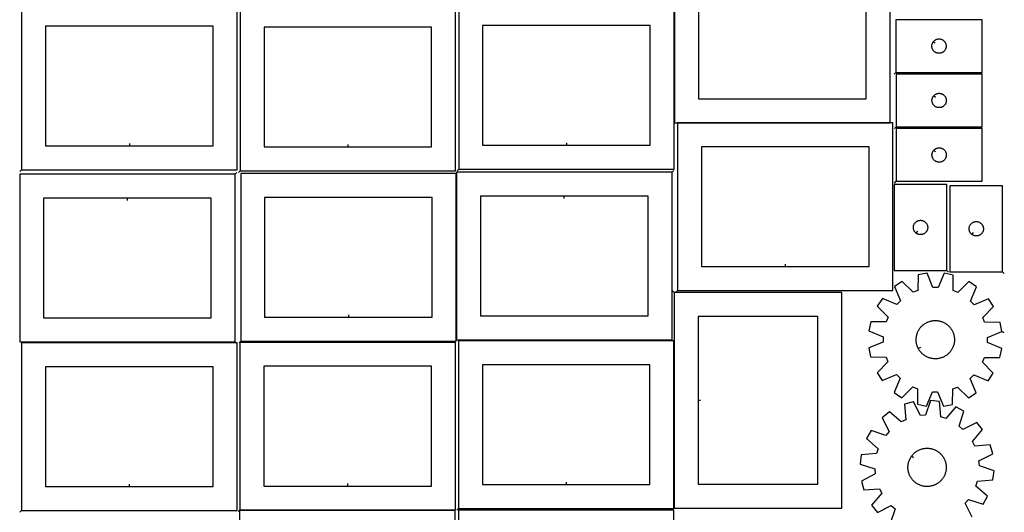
# Model space of a CAD drawing. Header units: millimetres. Extents: x 7 to 1243, y 7 to 2493.
# Tile 2 of 5: x 7 to 1240, y 644 to 1261. Entities that reach past the tile are written whole.
import ezdxf

# ---------------------------------------------------------------- set-up
doc = ezdxf.new("R2010")
doc.units = ezdxf.units.MM
doc.layers.add('CUT', color=7, linetype='CONTINUOUS', true_color=0x000000)
doc.layers.add('LEADIN', color=1, linetype='CONTINUOUS', true_color=0xff0000)

msp = doc.modelspace()

# ---------------------------------------------------------------- linework, layer by layer
at = {"layer": 'CUT'}
for points in [[(1097.073356, 1341.799707), (827.073356, 1341.799707), (827.073356, 1131.799707), (1097.073356, 1131.799707)], [(962.073356, 1311.799707), (857.073356, 1311.799707), (857.073356, 1161.799707), (1067.073356, 1161.799707), (1067.073356, 1311.799707)], [(556.659391, 1073.692247), (826.659391, 1073.692247), (826.659391, 1283.692247), (556.659391, 1283.692247)], [(8.975798, 1073.001817), (278.975798, 1073.001817), (278.975798, 1283.001817), (8.975798, 1283.001817)], [(282.693388, 1071.491319), (552.693388, 1071.491319), (552.693388, 1281.491319), (282.693388, 1281.491319)], [(1104.496781, 1194.872527), (1212.496781, 1194.872527), (1212.496781, 1260.872527), (1104.496781, 1260.872527)], [(143.975798, 1103.001817), (248.975798, 1103.001817), (248.975798, 1253.001817), (38.975798, 1253.001817), (38.975798, 1103.001817)], [(417.693388, 1101.491319), (522.693388, 1101.491319), (522.693388, 1251.491319), (312.693388, 1251.491319), (312.693388, 1101.491319)], [(691.659391, 1103.692247), (796.659391, 1103.692247), (796.659391, 1253.692247), (586.659391, 1253.692247), (586.659391, 1103.692247)], [(1151.543412, 1233.579009), (1151.730223, 1233.806639), (1152.13282, 1234.236488), (1152.562669, 1234.639085), (1153.017929, 1235.012707), (1153.496649, 1235.355753), (1153.996781, 1235.666755), (1154.516183, 1235.944381), (1155.052631, 1236.187443), (1155.603826, 1236.394898), (1156.16741, 1236.565859), (1156.740969, 1236.699594), (1157.322046, 1236.795531), (1157.908153, 1236.853257), (1158.496781, 1236.872527), (1159.08541, 1236.853257), (1159.671517, 1236.795531), (1160.252594, 1236.699594), (1160.826153, 1236.565859), (1161.389737, 1236.394898), (1161.940932, 1236.187443), (1162.47738, 1235.944381), (1162.996781, 1235.666755), (1163.496914, 1235.355753), (1163.975634, 1235.012707), (1164.430894, 1234.639085), (1164.860742, 1234.236488), (1165.26334, 1233.806639), (1165.636961, 1233.35138), (1165.980008, 1232.872659), (1166.29101, 1232.372527), (1166.568636, 1231.853125), (1166.811697, 1231.316678), (1167.019153, 1230.765482), (1167.190114, 1230.201898), (1167.323849, 1229.62834), (1167.419785, 1229.047263), (1167.477512, 1228.461155), (1167.496781, 1227.872527), (1167.477512, 1227.283899), (1167.419785, 1226.697791), (1167.323849, 1226.116714), (1167.190114, 1225.543155), (1167.019153, 1224.979572), (1166.811697, 1224.428376), (1166.568636, 1223.891929), (1166.29101, 1223.372527), (1165.980008, 1222.872395), (1165.636961, 1222.393674), (1165.26334, 1221.938414), (1164.860742, 1221.508566), (1164.430894, 1221.105969), (1163.975634, 1220.732347), (1163.496914, 1220.3893), (1162.996781, 1220.078298), (1162.47738, 1219.800672), (1161.940932, 1219.557611), (1161.389737, 1219.350156), (1160.826153, 1219.179194), (1160.252594, 1219.045459), (1159.671517, 1218.949523), (1159.08541, 1218.891796), (1158.496781, 1218.872527), (1157.908153, 1218.891796), (1157.322046, 1218.949523), (1156.740969, 1219.045459), (1156.16741, 1219.179194), (1155.603826, 1219.350156), (1155.052631, 1219.557611), (1154.516183, 1219.800672), (1153.996781, 1220.078298), (1153.496649, 1220.3893), (1153.017929, 1220.732347), (1152.562669, 1221.105969), (1152.13282, 1221.508566), (1151.730223, 1221.938414), (1151.356601, 1222.393674), (1151.013555, 1222.872395), (1150.702553, 1223.372527), (1150.424927, 1223.891929), (1150.181866, 1224.428376), (1149.97441, 1224.979572), (1149.803449, 1225.543155), (1149.669714, 1226.116714), (1149.573778, 1226.697791), (1149.516051, 1227.283899), (1149.496781, 1227.872527), (1149.516051, 1228.461155), (1149.573778, 1229.047263), (1149.669714, 1229.62834), (1149.803449, 1230.201898), (1149.97441, 1230.765482), (1150.181866, 1231.316678), (1150.424927, 1231.853125), (1150.702553, 1232.372527), (1151.013555, 1232.872659), (1151.356601, 1233.35138)], [(1104.6606, 1126.735442), (1212.6606, 1126.735442), (1212.6606, 1192.735442), (1104.6606, 1192.735442)], [(1151.707231, 1165.441924), (1151.894042, 1165.669554), (1152.296639, 1166.099403), (1152.726487, 1166.502), (1153.181747, 1166.875622), (1153.660468, 1167.218668), (1154.1606, 1167.52967), (1154.680002, 1167.807297), (1155.216449, 1168.050358), (1155.767645, 1168.257813), (1156.331228, 1168.428774), (1156.904787, 1168.562509), (1157.485864, 1168.658446), (1158.071972, 1168.716172), (1158.6606, 1168.735442), (1159.249228, 1168.716172), (1159.835336, 1168.658446), (1160.416413, 1168.562509), (1160.989971, 1168.428774), (1161.553555, 1168.257813), (1162.104751, 1168.050358), (1162.641198, 1167.807297), (1163.1606, 1167.52967), (1163.660732, 1167.218668), (1164.139453, 1166.875622), (1164.594712, 1166.502), (1165.024561, 1166.099403), (1165.427158, 1165.669554), (1165.80078, 1165.214295), (1166.143826, 1164.735574), (1166.454828, 1164.235442), (1166.732454, 1163.71604), (1166.975516, 1163.179593), (1167.182971, 1162.628397), (1167.353932, 1162.064813), (1167.487667, 1161.491255), (1167.583604, 1160.910178), (1167.64133, 1160.32407), (1167.6606, 1159.735442), (1167.64133, 1159.146814), (1167.583604, 1158.560706), (1167.487667, 1157.979629), (1167.353932, 1157.40607), (1167.182971, 1156.842487), (1166.975516, 1156.291291), (1166.732454, 1155.754844), (1166.454828, 1155.235442), (1166.143826, 1154.73531), (1165.80078, 1154.256589), (1165.427158, 1153.80133), (1165.024561, 1153.371481), (1164.594712, 1152.968884), (1164.139453, 1152.595262), (1163.660732, 1152.252215), (1163.1606, 1151.941213), (1162.641198, 1151.663587), (1162.104751, 1151.420526), (1161.553555, 1151.213071), (1160.989971, 1151.042109), (1160.416413, 1150.908374), (1159.835336, 1150.812438), (1159.249228, 1150.754712), (1158.6606, 1150.735442), (1158.071972, 1150.754712), (1157.485864, 1150.812438), (1156.904787, 1150.908374), (1156.331228, 1151.042109), (1155.767645, 1151.213071), (1155.216449, 1151.420526), (1154.680002, 1151.663587), (1154.1606, 1151.941213), (1153.660468, 1152.252215), (1153.181747, 1152.595262), (1152.726487, 1152.968884), (1152.296639, 1153.371481), (1151.894042, 1153.80133), (1151.52042, 1154.256589), (1151.177373, 1154.73531), (1150.866371, 1155.235442), (1150.588745, 1155.754844), (1150.345684, 1156.291291), (1150.138229, 1156.842487), (1149.967267, 1157.40607), (1149.833532, 1157.979629), (1149.737596, 1158.560706), (1149.679869, 1159.146814), (1149.6606, 1159.735442), (1149.679869, 1160.32407), (1149.737596, 1160.910178), (1149.833532, 1161.491255), (1149.967267, 1162.064813), (1150.138229, 1162.628397), (1150.345684, 1163.179593), (1150.588745, 1163.71604), (1150.866371, 1164.235442), (1151.177373, 1164.735574), (1151.52042, 1165.214295)], [(830.784819, 921.527635), (1100.784819, 921.527635), (1100.784819, 1131.527635), (830.784819, 1131.527635)], [(1104.6606, 1058.427825), (1212.6606, 1058.427825), (1212.6606, 1124.427825), (1104.6606, 1124.427825)], [(965.784819, 951.527635), (1070.784819, 951.527635), (1070.784819, 1101.527635), (860.784819, 1101.527635), (860.784819, 951.527635)], [(1151.707231, 1097.134307), (1151.894042, 1097.361937), (1152.296639, 1097.791786), (1152.726487, 1098.194383), (1153.181747, 1098.568005), (1153.660468, 1098.911051), (1154.1606, 1099.222053), (1154.680002, 1099.499679), (1155.216449, 1099.74274), (1155.767645, 1099.950196), (1156.331228, 1100.121157), (1156.904787, 1100.254892), (1157.485864, 1100.350828), (1158.071972, 1100.408555), (1158.6606, 1100.427825), (1159.249228, 1100.408555), (1159.835336, 1100.350828), (1160.416413, 1100.254892), (1160.989971, 1100.121157), (1161.553555, 1099.950196), (1162.104751, 1099.74274), (1162.641198, 1099.499679), (1163.1606, 1099.222053), (1163.660732, 1098.911051), (1164.139453, 1098.568005), (1164.594712, 1098.194383), (1165.024561, 1097.791786), (1165.427158, 1097.361937), (1165.80078, 1096.906678), (1166.143826, 1096.427957), (1166.454828, 1095.927825), (1166.732454, 1095.408423), (1166.975516, 1094.871976), (1167.182971, 1094.32078), (1167.353932, 1093.757196), (1167.487667, 1093.183638), (1167.583604, 1092.60256), (1167.64133, 1092.016453), (1167.6606, 1091.427825), (1167.64133, 1090.839196), (1167.583604, 1090.253089), (1167.487667, 1089.672012), (1167.353932, 1089.098453), (1167.182971, 1088.534869), (1166.975516, 1087.983674), (1166.732454, 1087.447226), (1166.454828, 1086.927825), (1166.143826, 1086.427693), (1165.80078, 1085.948972), (1165.427158, 1085.493712), (1165.024561, 1085.063864), (1164.594712, 1084.661266), (1164.139453, 1084.287645), (1163.660732, 1083.944598), (1163.1606, 1083.633596), (1162.641198, 1083.35597), (1162.104751, 1083.112909), (1161.553555, 1082.905453), (1160.989971, 1082.734492), (1160.416413, 1082.600757), (1159.835336, 1082.504821), (1159.249228, 1082.447094), (1158.6606, 1082.427825), (1158.071972, 1082.447094), (1157.485864, 1082.504821), (1156.904787, 1082.600757), (1156.331228, 1082.734492), (1155.767645, 1082.905453), (1155.216449, 1083.112909), (1154.680002, 1083.35597), (1154.1606, 1083.633596), (1153.660468, 1083.944598), (1153.181747, 1084.287645), (1152.726487, 1084.661266), (1152.296639, 1085.063864), (1151.894042, 1085.493712), (1151.52042, 1085.948972), (1151.177373, 1086.427693), (1150.866371, 1086.927825), (1150.588745, 1087.447226), (1150.345684, 1087.983674), (1150.138229, 1088.534869), (1149.967267, 1089.098453), (1149.833532, 1089.672012), (1149.737596, 1090.253089), (1149.679869, 1090.839196), (1149.6606, 1091.427825), (1149.679869, 1092.016453), (1149.737596, 1092.60256), (1149.833532, 1093.183638), (1149.967267, 1093.757196), (1150.138229, 1094.32078), (1150.345684, 1094.871976), (1150.588745, 1095.408423), (1150.866371, 1095.927825), (1151.177373, 1096.427957), (1151.52042, 1096.906678)], [(276.540062, 1067.391992), (6.540062, 1067.391992), (6.540062, 857.391992), (276.540062, 857.391992)], [(283.498564, 858.116991), (553.498564, 858.116991), (553.498564, 1068.116991), (283.498564, 1068.116991)], [(823.956688, 1069.83291), (553.956688, 1069.83291), (553.956688, 859.83291), (823.956688, 859.83291)], [(1168.339448, 946.585899), (1168.339448, 1054.585899), (1102.339448, 1054.585899), (1102.339448, 946.585899)], [(1238.18137, 944.947715), (1238.18137, 1052.947715), (1172.18137, 1052.947715), (1172.18137, 944.947715)], [(141.540062, 1037.391992), (36.540062, 1037.391992), (36.540062, 887.391992), (246.540062, 887.391992), (246.540062, 1037.391992)], [(418.498564, 888.116991), (523.498564, 888.116991), (523.498564, 1038.116991), (313.498564, 1038.116991), (313.498564, 888.116991)], [(688.956688, 1039.83291), (583.956688, 1039.83291), (583.956688, 889.83291), (793.956688, 889.83291), (793.956688, 1039.83291)], [(1129.632965, 993.63253), (1129.405335, 993.81934), (1128.975487, 994.221938), (1128.572889, 994.651786), (1128.199268, 995.107046), (1127.856221, 995.585767), (1127.545219, 996.085899), (1127.267593, 996.605301), (1127.024532, 997.141748), (1126.817076, 997.692944), (1126.646115, 998.256527), (1126.51238, 998.830086), (1126.416444, 999.411163), (1126.358717, 999.997271), (1126.339448, 1000.585899), (1126.358717, 1001.174527), (1126.416444, 1001.760634), (1126.51238, 1002.341712), (1126.646115, 1002.91527), (1126.817076, 1003.478854), (1127.024532, 1004.03005), (1127.267593, 1004.566497), (1127.545219, 1005.085899), (1127.856221, 1005.586031), (1128.199268, 1006.064752), (1128.572889, 1006.520011), (1128.975487, 1006.94986), (1129.405335, 1007.352457), (1129.860595, 1007.726079), (1130.339316, 1008.069125), (1130.839448, 1008.380127), (1131.358849, 1008.657753), (1131.895297, 1008.900815), (1132.446492, 1009.10827), (1133.010076, 1009.279231), (1133.583635, 1009.412966), (1134.164712, 1009.508902), (1134.750819, 1009.566629), (1135.339448, 1009.585899), (1135.928076, 1009.566629), (1136.514183, 1009.508902), (1137.095261, 1009.412966), (1137.668819, 1009.279231), (1138.232403, 1009.10827), (1138.783599, 1008.900815), (1139.320046, 1008.657753), (1139.839448, 1008.380127), (1140.33958, 1008.069125), (1140.818301, 1007.726079), (1141.27356, 1007.352457), (1141.703409, 1006.94986), (1142.106006, 1006.520011), (1142.479628, 1006.064752), (1142.822674, 1005.586031), (1143.133676, 1005.085899), (1143.411302, 1004.566497), (1143.654363, 1004.03005), (1143.861819, 1003.478854), (1144.03278, 1002.91527), (1144.166515, 1002.341712), (1144.262451, 1001.760634), (1144.320178, 1001.174527), (1144.339448, 1000.585899), (1144.320178, 999.997271), (1144.262451, 999.411163), (1144.166515, 998.830086), (1144.03278, 998.256527), (1143.861819, 997.692944), (1143.654363, 997.141748), (1143.411302, 996.605301), (1143.133676, 996.085899), (1142.822674, 995.585767), (1142.479628, 995.107046), (1142.106006, 994.651786), (1141.703409, 994.221938), (1141.27356, 993.81934), (1140.818301, 993.445719), (1140.33958, 993.102672), (1139.839448, 992.79167), (1139.320046, 992.514044), (1138.783599, 992.270983), (1138.232403, 992.063528), (1137.668819, 991.892566), (1137.095261, 991.758831), (1136.514183, 991.662895), (1135.928076, 991.605168), (1135.339448, 991.585899), (1134.750819, 991.605168), (1134.164712, 991.662895), (1133.583635, 991.758831), (1133.010076, 991.892566), (1132.446492, 992.063528), (1131.895297, 992.270983), (1131.358849, 992.514044), (1130.839448, 992.79167), (1130.339316, 993.102672), (1129.860595, 993.445719)], [(1199.474888, 991.994346), (1199.247258, 992.181157), (1198.817409, 992.583754), (1198.414812, 993.013603), (1198.04119, 993.468862), (1197.698144, 993.947583), (1197.387142, 994.447715), (1197.109516, 994.967117), (1196.866455, 995.503564), (1196.658999, 996.05476), (1196.488038, 996.618344), (1196.354303, 997.191902), (1196.258367, 997.772979), (1196.20064, 998.359087), (1196.18137, 998.947715), (1196.20064, 999.536343), (1196.258367, 1000.122451), (1196.354303, 1000.703528), (1196.488038, 1001.277087), (1196.658999, 1001.84067), (1196.866455, 1002.391866), (1197.109516, 1002.928313), (1197.387142, 1003.447715), (1197.698144, 1003.947847), (1198.04119, 1004.426568), (1198.414812, 1004.881827), (1198.817409, 1005.311676), (1199.247258, 1005.714273), (1199.702518, 1006.087895), (1200.181238, 1006.430942), (1200.68137, 1006.741944), (1201.200772, 1007.01957), (1201.73722, 1007.262631), (1202.288415, 1007.470086), (1202.851999, 1007.641048), (1203.425558, 1007.774783), (1204.006635, 1007.870719), (1204.592742, 1007.928445), (1205.18137, 1007.947715), (1205.769999, 1007.928445), (1206.356106, 1007.870719), (1206.937183, 1007.774783), (1207.510742, 1007.641048), (1208.074326, 1007.470086), (1208.625521, 1007.262631), (1209.161969, 1007.01957), (1209.68137, 1006.741944), (1210.181503, 1006.430942), (1210.660223, 1006.087895), (1211.115483, 1005.714273), (1211.545331, 1005.311676), (1211.947929, 1004.881827), (1212.32155, 1004.426568), (1212.664597, 1003.947847), (1212.975599, 1003.447715), (1213.253225, 1002.928313), (1213.496286, 1002.391866), (1213.703742, 1001.84067), (1213.874703, 1001.277087), (1214.008438, 1000.703528), (1214.104374, 1000.122451), (1214.162101, 999.536343), (1214.18137, 998.947715), (1214.162101, 998.359087), (1214.104374, 997.772979), (1214.008438, 997.191902), (1213.874703, 996.618344), (1213.703742, 996.05476), (1213.496286, 995.503564), (1213.253225, 994.967117), (1212.975599, 994.447715), (1212.664597, 993.947583), (1212.32155, 993.468862), (1211.947929, 993.013603), (1211.545331, 992.583754), (1211.115483, 992.181157), (1210.660223, 991.807535), (1210.181503, 991.464489), (1209.68137, 991.153486), (1209.161969, 990.87586), (1208.625521, 990.632799), (1208.074326, 990.425344), (1207.510742, 990.254383), (1206.937183, 990.120648), (1206.356106, 990.024711), (1205.769999, 989.966985), (1205.18137, 989.947715), (1204.592742, 989.966985), (1204.006635, 990.024711), (1203.425558, 990.120648), (1202.851999, 990.254383), (1202.288415, 990.425344), (1201.73722, 990.632799), (1201.200772, 990.87586), (1200.68137, 991.153486), (1200.181238, 991.464489), (1199.702518, 991.807535)], [(1237.208227, 870.294371), (1235.006693, 881.618624), (1215.630944, 881.769456), (1213.196136, 887.720455), (1226.90943, 901.409428), (1220.541874, 911.029184), (1202.583295, 903.753756), (1198.056476, 908.320002), (1205.487365, 926.214814), (1195.923189, 932.665552), (1182.115811, 919.071482), (1176.18615, 921.557805), (1176.203347, 940.934133), (1164.898611, 943.233786), (1157.344482, 925.390648), (1150.914715, 925.418528), (1143.515603, 943.326503), (1132.19135, 941.124969), (1132.040518, 921.74922), (1126.089519, 919.314412), (1112.400546, 933.027706), (1102.78079, 926.66015), (1110.056218, 908.701571), (1105.489972, 904.174752), (1087.59516, 911.605641), (1081.144422, 902.041465), (1094.738492, 888.234087), (1092.252169, 882.304426), (1072.875841, 882.321623), (1070.576188, 871.016887), (1088.419326, 863.462759), (1088.391446, 857.032991), (1070.483471, 849.633879), (1072.685005, 838.309626), (1092.060754, 838.158794), (1094.495562, 832.207795), (1080.782268, 818.518822), (1087.149824, 808.899066), (1105.108403, 816.174494), (1109.635222, 811.608248), (1102.204333, 793.713436), (1111.768509, 787.262698), (1125.575887, 800.856768), (1131.505548, 798.370445), (1131.488351, 778.994117), (1142.793087, 776.694464), (1150.347215, 794.537602), (1156.776983, 794.509722), (1164.176095, 776.601747), (1175.500348, 778.803281), (1175.65118, 798.17903), (1181.602179, 800.613838), (1195.291152, 786.900544), (1204.910908, 793.2681), (1197.63548, 811.226679), (1202.201726, 815.753498), (1220.096538, 808.322609), (1226.547276, 817.886785), (1212.953206, 831.694163), (1215.439529, 837.623824), (1234.815857, 837.606627), (1237.11551, 848.911363), (1219.272372, 856.465492), (1219.300252, 862.895259)], [(826.514923, 918.905969), (826.514923, 648.905969), (1036.514923, 648.905969), (1036.514923, 918.905969)], [(856.514923, 783.905969), (856.514923, 678.905969), (1006.514923, 678.905969), (1006.514923, 888.905969), (856.514923, 888.905969)], [(1132.543047, 848.920985), (1132.317736, 849.355622), (1131.902946, 850.242551), (1131.524677, 851.145662), (1131.18356, 852.063449), (1130.880163, 852.994387), (1130.614989, 853.936925), (1130.388481, 854.889495), (1130.201015, 855.850511), (1130.052904, 856.818374), (1129.944393, 857.791472), (1129.875665, 858.768187), (1129.846832, 859.746892), (1129.857944, 860.725959), (1129.90898, 861.703758), (1129.999858, 862.678661), (1130.130425, 863.649046), (1130.300463, 864.613298), (1130.509691, 865.569812), (1130.757759, 866.516996), (1131.044256, 867.453273), (1131.368703, 868.377085), (1131.730561, 869.286895), (1132.129228, 870.181188), (1132.56404, 871.058476), (1133.034274, 871.917298), (1133.539146, 872.756225), (1134.077817, 873.573861), (1134.64939, 874.368845), (1135.252914, 875.139854), (1135.887383, 875.885604), (1136.551743, 876.604855), (1137.244887, 877.296409), (1137.965661, 877.959114), (1138.712867, 878.591869), (1139.48526, 879.19362), (1140.281555, 879.763366), (1141.100426, 880.300157), (1141.940511, 880.803101), (1142.800411, 881.271361), (1143.678695, 881.704157), (1144.573901, 882.100769), (1145.48454, 882.460536), (1146.409095, 882.78286), (1147.346028, 883.067205), (1148.293779, 883.313098), (1149.250771, 883.520128), (1150.215411, 883.687951), (1151.186093, 883.816288), (1152.161203, 883.904926), (1153.139116, 883.953717), (1154.118206, 883.96258), (1155.096842, 883.931499), (1156.073397, 883.860527), (1157.046243, 883.749782), (1158.013763, 883.599448), (1158.974346, 883.409775), (1159.926393, 883.18108), (1160.86832, 882.913742), (1161.798558, 882.608206), (1162.71556, 882.264982), (1163.617799, 881.88464), (1164.503773, 881.467814), (1165.372009, 881.015197), (1166.22106, 880.527543), (1167.049514, 880.005662), (1167.855992, 879.450425), (1168.639152, 878.862754), (1169.397689, 878.243629), (1170.130342, 877.594079), (1170.835891, 876.915186), (1171.513162, 876.20808), (1172.161027, 875.473937), (1172.778408, 874.713979), (1173.364278, 873.929472), (1173.917662, 873.121721), (1174.437638, 872.29207), (1174.923341, 871.441901), (1175.373962, 870.572628), (1175.788752, 869.685699), (1176.167021, 868.782588), (1176.508138, 867.864801), (1176.811535, 866.933863), (1177.076709, 865.991325), (1177.303217, 865.038755), (1177.490683, 864.077739), (1177.638794, 863.109876), (1177.747305, 862.136778), (1177.816033, 861.160063), (1177.844866, 860.181358), (1177.833754, 859.202291), (1177.782718, 858.224492), (1177.69184, 857.249589), (1177.561273, 856.279204), (1177.391235, 855.314952), (1177.182007, 854.358438), (1176.933939, 853.411254), (1176.647442, 852.474977), (1176.322995, 851.551165), (1175.961137, 850.641355), (1175.56247, 849.747062), (1175.127658, 848.869774), (1174.657424, 848.010952), (1174.152552, 847.172025), (1173.613881, 846.354389), (1173.042308, 845.559405), (1172.438784, 844.788396), (1171.804315, 844.042646), (1171.139955, 843.323395), (1170.446811, 842.631841), (1169.726037, 841.969136), (1168.978831, 841.336381), (1168.206438, 840.73463), (1167.410143, 840.164884), (1166.591272, 839.628093), (1165.751187, 839.125149), (1164.891287, 838.656889), (1164.013003, 838.224093), (1163.117797, 837.827481), (1162.207158, 837.467714), (1161.282603, 837.14539), (1160.34567, 836.861045), (1159.397919, 836.615152), (1158.440927, 836.408122), (1157.476287, 836.240299), (1156.505604, 836.111962), (1155.530495, 836.023324), (1154.552582, 835.974533), (1153.573492, 835.96567), (1152.594856, 835.996751), (1151.618301, 836.067723), (1150.645455, 836.178468), (1149.677935, 836.328802), (1148.717352, 836.518475), (1147.765305, 836.74717), (1146.823378, 837.014508), (1145.89314, 837.320044), (1144.976138, 837.663268), (1144.073899, 838.04361), (1143.187925, 838.460436), (1142.319689, 838.913053), (1141.470638, 839.400707), (1140.642184, 839.922588), (1139.835706, 840.477825), (1139.052546, 841.065496), (1138.294009, 841.684621), (1137.561356, 842.334171), (1136.855807, 843.013064), (1136.178536, 843.72017), (1135.530671, 844.454313), (1134.91329, 845.214271), (1134.32742, 845.998778), (1133.774036, 846.806529), (1133.25406, 847.63618), (1132.768357, 848.486349)], [(8.842131, 645.880541), (278.842131, 645.880541), (278.842131, 855.880541), (8.842131, 855.880541)], [(282.438932, 646.565965), (552.438932, 646.565965), (552.438932, 856.565965), (282.438932, 856.565965)], [(556.277861, 648.311937), (826.277861, 648.311937), (826.277861, 858.311937), (556.277861, 858.311937)], [(691.277861, 678.311937), (796.277861, 678.311937), (796.277861, 828.311937), (586.277861, 828.311937), (586.277861, 678.311937)], [(143.842131, 675.880541), (248.842131, 675.880541), (248.842131, 825.880541), (38.842131, 825.880541), (38.842131, 675.880541)], [(417.438932, 676.565965), (522.438932, 676.565965), (522.438932, 826.565965), (312.438932, 826.565965), (312.438932, 676.565965)], [(1123.975713, 713.832135), (1124.259395, 714.231132), (1124.858835, 715.005319), (1125.489355, 715.754412), (1126.149904, 716.477163), (1126.839384, 717.17237), (1127.556646, 717.838876), (1128.300498, 718.475571), (1129.0697, 719.081395), (1129.862973, 719.655341), (1130.678996, 720.196452), (1131.516411, 720.703829), (1132.373824, 721.176626), (1133.249809, 721.614057), (1134.142907, 722.015394), (1135.051631, 722.379969), (1135.97447, 722.707175), (1136.909887, 722.996468), (1137.856326, 723.247365), (1138.81221, 723.459449), (1139.77595, 723.632368), (1140.745941, 723.765833), (1141.720568, 723.859623), (1142.69821, 723.913581), (1143.677239, 723.927618), (1144.656026, 723.901709), (1145.632942, 723.835899), (1146.60636, 723.730297), (1147.574661, 723.585078), (1148.536233, 723.400484), (1149.489475, 723.176823), (1150.432801, 722.914466), (1151.364641, 722.613851), (1152.283444, 722.275478), (1153.187681, 721.89991), (1154.075846, 721.487771), (1154.946461, 721.039749), (1155.798077, 720.556588), (1156.629278, 720.039093), (1157.438679, 719.488125), (1158.224933, 718.904602), (1158.986731, 718.289494), (1159.722807, 717.643825), (1160.431934, 716.96867), (1161.112932, 716.265152), (1161.764667, 715.534443), (1162.386056, 714.777759), (1162.976064, 713.996359), (1163.533708, 713.191544), (1164.058062, 712.364652), (1164.548251, 711.517062), (1165.00346, 710.650182), (1165.422931, 709.765457), (1165.805967, 708.864358), (1166.151929, 707.948386), (1166.460242, 707.019065), (1166.730393, 706.077941), (1166.961932, 705.126582), (1167.154474, 704.16657), (1167.307698, 703.199503), (1167.421349, 702.226992), (1167.495239, 701.250654), (1167.529243, 700.272115), (1167.523306, 699.293003), (1167.477437, 698.314948), (1167.391713, 697.339579), (1167.266276, 696.368517), (1167.101335, 695.40338), (1166.897165, 694.445773), (1166.654106, 693.497292), (1166.372562, 692.559514), (1166.053001, 691.634), (1165.695956, 690.72229), (1165.30202, 689.825903), (1164.87185, 688.94633), (1164.406162, 688.085035), (1163.90573, 687.243451), (1163.371387, 686.42298), (1162.804024, 685.624986), (1162.204583, 684.850799), (1161.574064, 684.101706), (1160.913514, 683.378955), (1160.224034, 682.683747), (1159.506772, 682.017242), (1158.762921, 681.380547), (1157.993718, 680.774723), (1157.200446, 680.200777), (1156.384422, 679.659666), (1155.547007, 679.152289), (1154.689594, 678.679492), (1153.813609, 678.242061), (1152.920512, 677.840723), (1152.011787, 677.476149), (1151.088948, 677.148943), (1150.153531, 676.85965), (1149.207093, 676.608753), (1148.251208, 676.396669), (1147.287468, 676.22375), (1146.317478, 676.090284), (1145.34285, 675.996495), (1144.365208, 675.942537), (1143.386179, 675.9285), (1142.407392, 675.954409), (1141.430476, 676.020219), (1140.457058, 676.125821), (1139.488757, 676.27104), (1138.527185, 676.455634), (1137.573943, 676.679295), (1136.630617, 676.941652), (1135.698777, 677.242267), (1134.779974, 677.58064), (1133.875738, 677.956208), (1132.987573, 678.368347), (1132.116957, 678.816369), (1131.265341, 679.29953), (1130.43414, 679.817025), (1129.62474, 680.367993), (1128.838485, 680.951516), (1128.076687, 681.566624), (1127.340612, 682.212293), (1126.631485, 682.887448), (1125.950487, 683.590966), (1125.298751, 684.321675), (1124.677362, 685.078359), (1124.087354, 685.859759), (1123.52971, 686.664574), (1123.005357, 687.491465), (1122.515168, 688.339056), (1122.059959, 689.205935), (1121.640487, 690.090661), (1121.257452, 690.991759), (1120.911489, 691.907732), (1120.603176, 692.837053), (1120.333025, 693.778177), (1120.101486, 694.729536), (1119.908944, 695.689548), (1119.75572, 696.656614), (1119.642069, 697.629126), (1119.56818, 698.605464), (1119.534175, 699.584003), (1119.540113, 700.563115), (1119.585981, 701.541169), (1119.671706, 702.516539), (1119.797142, 703.487601), (1119.962083, 704.452738), (1120.166253, 705.410345), (1120.409312, 706.358826), (1120.690857, 707.296604), (1121.010417, 708.222118), (1121.367463, 709.133828), (1121.761398, 710.030215), (1122.191568, 710.909788), (1122.657256, 711.771083), (1123.157688, 712.612667), (1123.692031, 713.433138)], [(282.160856, 435.778246), (552.160856, 435.778246), (552.160856, 645.778246), (282.160856, 645.778246)], [(556.411589, 436.140428), (826.411589, 436.140428), (826.411589, 646.140428), (556.411589, 646.140428)]]:
    msp.add_lwpolyline(points, close=True, dxfattribs=at)
msp.add_lwpolyline([(1199.874705, 637.62664), (1191.156499, 654.930839), (1195.337671, 659.815558), (1213.779724, 653.871395), (1219.427571, 663.930584), (1204.750968, 676.581266), (1206.744566, 682.694224), (1226.057535, 684.260001), (1227.425979, 695.714818), (1209.02536, 701.786031), (1208.527877, 708.196585), (1225.771537, 717.033927), (1222.652246, 728.140479), (1203.328938, 726.707936), (1200.416111, 732.440137), (1212.96527, 747.20364), (1205.833128, 756.271055), (1188.528929, 747.552848), (1183.64421, 751.734021), (1189.588374, 770.176074), (1179.529184, 775.823921), (1166.878502, 761.147318), (1160.765544, 763.140916), (1159.199767, 782.453885), (1147.74495, 783.822329), (1141.673737, 765.42171), (1135.263183, 764.924227), (1126.425841, 782.167887), (1115.319289, 779.048596), (1116.751832, 759.725288), (1111.019631, 756.812461), (1096.256128, 769.36162), (1087.188713, 762.229478), (1095.90692, 744.925279), (1091.725747, 740.04056), (1073.283694, 745.984723), (1067.635847, 735.925534), (1082.31245, 723.274852), (1080.318852, 717.161894), (1061.005883, 715.596117), (1059.637439, 704.1413), (1078.038058, 698.070087), (1078.535541, 691.659533), (1061.291881, 682.822191), (1064.411172, 671.715639), (1083.73448, 673.148181), (1086.647307, 667.415981), (1074.098148, 652.652478), (1081.23029, 643.585063), (1098.534489, 652.30327), (1103.419208, 648.122097), (1097.475045, 629.680044)], dxfattribs=at)
at = {"layer": 'LEADIN'}
for p, q in [((1153.862444, 1231.67583), (1151.543412, 1233.579009)), ((1102.375461, 1192.751206), (1104.496781, 1194.872527)), ((1154.026262, 1163.538745), (1151.707231, 1165.441924)), ((1102.539279, 1124.614121), (1104.6606, 1126.735442)), ((143.975798, 1106.001817), (143.975798, 1103.001817)), ((417.693388, 1104.491319), (417.693388, 1101.491319)), ((691.659391, 1106.692247), (691.659391, 1103.692247)), ((1154.026262, 1095.231127), (1151.707231, 1097.134307)), ((554.538071, 1071.570927), (556.659391, 1073.692247)), ((6.854477, 1070.880497), (8.975798, 1073.001817)), ((278.661382, 1069.513312), (276.540062, 1067.391992)), ((280.572068, 1069.369999), (282.693388, 1071.491319)), ((826.078008, 1071.95423), (823.956688, 1069.83291)), ((1102.539279, 1056.306504), (1104.6606, 1058.427825)), ((141.540062, 1034.391992), (141.540062, 1037.391992)), ((688.956688, 1036.83291), (688.956688, 1039.83291)), ((1131.536145, 995.951561), (1129.632965, 993.63253)), ((1201.378068, 994.313377), (1199.474888, 991.994346)), ((965.784819, 954.527635), (965.784819, 951.527635)), ((1170.460768, 944.464578), (1168.339448, 946.585899)), ((1240.302691, 942.826395), (1238.18137, 944.947715)), ((824.393603, 921.02729), (826.514923, 918.905969)), ((828.663498, 919.406315), (830.784819, 921.527635)), ((418.498564, 891.116991), (418.498564, 888.116991)), ((1239.695385, 868.61686), (1237.208227, 870.294371)), ((281.377243, 855.99567), (283.498564, 858.116991)), ((1135.206451, 850.301665), (1132.543047, 848.920985)), ((859.514923, 783.905969), (856.514923, 783.905969)), ((1126.420721, 712.093764), (1123.975713, 713.832135)), ((143.842131, 678.880541), (143.842131, 675.880541)), ((417.438932, 679.565965), (417.438932, 676.565965)), ((691.277861, 681.311937), (691.277861, 678.311937)), ((6.72081, 643.75922), (8.842131, 645.880541)), ((280.317612, 644.444645), (282.438932, 646.565965)), ((554.15654, 646.190617), (556.277861, 648.311937))]:
    msp.add_line(p, q, dxfattribs=at)

doc.saveas('drawing.dxf')
